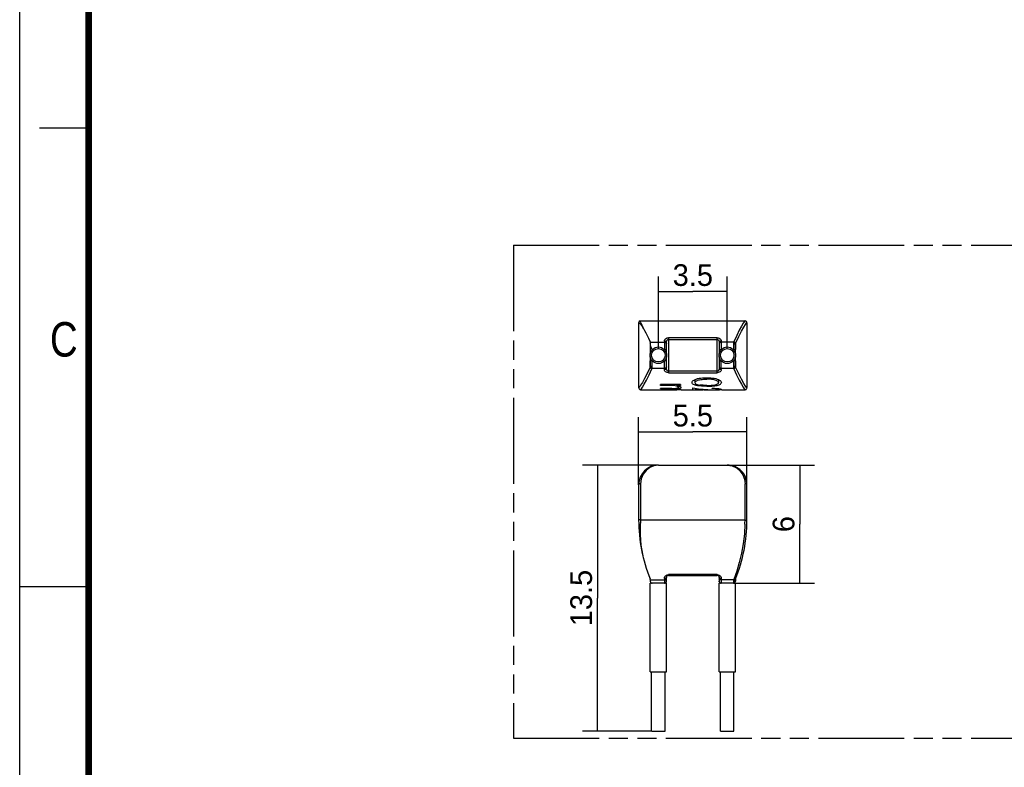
# Model space of a CAD drawing. Header units: millimetres. Extents: x 0 to 210, y 0 to 297.
# Tile 2 of 4: x 0 to 100, y 130 to 206. Entities that reach past the tile are written whole.
import ezdxf
from ezdxf.enums import TextEntityAlignment as Align

# ---------------------------------------------------------------- set-up
doc = ezdxf.new("R2010")
doc.units = ezdxf.units.MM
doc.header["$LTSCALE"] = 19.36
doc.linetypes.add('PHANTOM', pattern=[0.8, 0.45, -0.05, 0.1, -0.05, 0.1, -0.05])
doc.layers.get('0').update_dxf_attribs({"linetype": 'CONTINUOUS'})
doc.layers.add('DEFAULT_3', color=7, linetype='PHANTOM')
doc.layers.add('Z_DIM_2D', color=7, linetype='CONTINUOUS')
doc.styles.add('TEXTSTYLE_2', font='txt', dxfattribs={"width": 0.75})
doc.styles.add('TEXTSTYLE_3', font='tridonic-metric-print-light.otf')
doc.dimstyles.new('DIMSTYLE_1', dxfattribs={"dimtxt": 2.2, "dimasz": 3.5, "dimexe": 1.5, "dimexo": 0, "dimgap": 0.55, "dimtad": 1, "dimdec": 3, "dimlfac": 0.5, "dimdsep": 46, "dimtxsty": 'TEXTSTYLE_3', "dimcen": 0.09, "dimclrt": 5, "dimadec": 3, "dimazin": 2, "dimtp": 0.1, "dimtm": 0.1, "dimtfac": 1, "dimtdec": 3, "dimtofl": 0, "dimtmove": 0, "dimatfit": 3, "dimfxl": 0, "dimtolj": 1, "dimarcsym": 0})
doc.dimstyles.new('DIMSTYLE_2', dxfattribs={"dimtxt": 2.2, "dimasz": 3.5, "dimexe": 1.5, "dimexo": 0, "dimgap": 0.55, "dimtad": 1, "dimdec": 1, "dimlfac": 0.5, "dimdsep": 46, "dimtxsty": 'TEXTSTYLE_3', "dimcen": 0.09, "dimclrt": 5, "dimadec": 1, "dimazin": 2, "dimtp": 0.1, "dimtm": 0.1, "dimtfac": 1, "dimtdec": 1, "dimtofl": 0, "dimtmove": 0, "dimatfit": 3, "dimfxl": 0, "dimtolj": 1, "dimarcsym": 0})
doc.dimstyles.new('DIMSTYLE_3', dxfattribs={"dimtxt": 2.2, "dimasz": 3.5, "dimexe": 1.5, "dimexo": 0, "dimgap": 0.55, "dimtad": 1, "dimdec": 1, "dimlfac": 0.5, "dimdsep": 46, "dimtxsty": 'TEXTSTYLE_3', "dimcen": 0.09, "dimclrt": 5, "dimadec": 1, "dimazin": 2, "dimtp": 0.2, "dimtm": 0.2, "dimtfac": 1, "dimtdec": 1, "dimtofl": 0, "dimtmove": 0, "dimatfit": 3, "dimfxl": 0, "dimtolj": 1, "dimarcsym": 0})

# ---------------------------------------------------------------- blocks, each defined once
blk = doc.blocks.new('*D1')
at = {"layer": 'Z_DIM_2D', "color": 2, "linetype": 'Continuous', "transparency": 16777216}
for p, q in [((62.847, 158.832), (62.847, 165.692)), ((73.847, 158.832), (73.847, 165.692)), ((62.847, 164.192), (68.347, 164.192)), ((73.847, 164.192), (68.347, 164.192))]:
    blk.add_line(p, q, dxfattribs=at)
at = {"layer": 'Z_DIM_2D', "color": 5, "linetype": 'Continuous', "transparency": 16777216, "style": 'TEXTSTYLE_3'}
blk.add_text('5.5', height=2.2, dxfattribs=at).set_placement((68.347, 164.742), align=Align.CENTER)
blk = doc.blocks.new('_NONE')
blk = doc.blocks.new('*D2')
at = {"layer": 'Z_DIM_2D', "color": 2, "linetype": 'Continuous', "transparency": 16777216}
for p, q in [((71.847, 160.832), (80.706, 160.832)), ((79.206, 160.832), (79.206, 154.837)), ((79.206, 148.842), (79.206, 154.837)), ((72.464, 148.842), (80.706, 148.842))]:
    blk.add_line(p, q, dxfattribs=at)
at = {"layer": 'Z_DIM_2D', "color": 5, "linetype": 'Continuous', "transparency": 16777216, "style": 'TEXTSTYLE_3'}
blk.add_text('6', height=2.2, rotation=90, dxfattribs=at).set_placement((78.656, 154.837), align=Align.CENTER)
blk = doc.blocks.new('*D3')
at = {"layer": 'Z_DIM_2D', "color": 2, "linetype": 'Continuous', "transparency": 16777216}
for p, q in [((64.847, 160.832), (57.158, 160.832)), ((58.658, 160.832), (58.658, 147.337)), ((58.658, 133.842), (58.658, 147.337)), ((64.167, 133.842), (57.158, 133.842))]:
    blk.add_line(p, q, dxfattribs=at)
at = {"layer": 'Z_DIM_2D', "color": 5, "linetype": 'Continuous', "transparency": 16777216, "style": 'TEXTSTYLE_3'}
blk.add_text('13.5', height=2.2, rotation=90, dxfattribs=at).set_placement((58.108, 147.337), align=Align.CENTER)
blk = doc.blocks.new('*D5')
at = {"layer": 'Z_DIM_2D', "color": 2, "linetype": 'Continuous', "transparency": 16777216}
for p, q in [((64.847, 172.648), (64.847, 179.954)), ((71.847, 172.648), (71.847, 179.954)), ((64.847, 178.454), (68.347, 178.454)), ((71.847, 178.454), (68.347, 178.454))]:
    blk.add_line(p, q, dxfattribs=at)
at = {"layer": 'Z_DIM_2D', "color": 5, "linetype": 'Continuous', "transparency": 16777216, "style": 'TEXTSTYLE_3'}
blk.add_text('3.5', height=2.2, dxfattribs=at).set_placement((68.347, 179.004), align=Align.CENTER)

msp = doc.modelspace()

# ---------------------------------------------------------------- linework, layer by layer
at = {"color": 2, "linetype": 'Continuous'}
for p, q in [((0, 0), (0, 297)), ((7, 195), (2, 195)), ((0, 148.5), (7, 148.5))]:
    msp.add_line(p, q, dxfattribs=at)
at = {"color": 7, "linetype": 'Continuous'}
for p, q in [((62.8472, 175.2538), (62.8472, 175.2544)), ((62.8472, 175.2538), (62.8472, 168.6906)), ((63.0134, 175.4663), (63.0088, 175.4659)), ((63.0134, 175.4663), (73.6407, 175.4663)), ((73.8468, 175.2685), (73.8471, 175.2563)), ((73.8472, 175.2563), (73.8472, 168.6877)), ((64.0272, 173.3125), (64.0272, 172.0908)), ((65.6672, 172.0908), (65.6672, 173.2569)), ((70.8272, 173.7418), (65.8672, 173.7418)), ((65.8672, 173.5829), (70.8272, 173.5829)), ((71.0272, 173.2569), (71.0272, 172.0908)), ((72.6672, 172.0908), (72.6672, 173.0234)), ((64.0272, 171.8451), (64.0272, 170.9126)), ((65.6672, 170.6792), (65.6672, 171.8451)), ((71.0272, 171.8451), (71.0272, 170.6792)), ((72.6672, 170.9126), (72.6672, 171.8451)), ((70.8272, 170.3533), (65.8672, 170.3533)), ((65.8672, 170.1943), (70.8272, 170.1943)), ((65.0491, 168.8978), (65.0491, 168.9863)), ((67.1115, 168.9863), (65.0491, 168.9863)), ((66.7531, 168.8978), (66.7531, 168.9863)), ((67.1115, 168.9863), (67.1115, 168.8978)), ((68.5642, 169.5048), (68.5642, 169.1897)), ((69.5424, 169.6837), (69.7571, 169.6863)), ((69.7571, 169.6863), (69.9724, 169.6838)), ((70.9523, 169.5054), (70.9523, 169.1897)), ((62.9697, 168.492), (63.0446, 168.4727)), ((63.0446, 168.4727), (63.0596, 168.4722)), ((63.0596, 168.4722), (66.7186, 168.4722)), ((66.2053, 168.6032), (65.0491, 168.6031)), ((65.0491, 168.5615), (65.0491, 168.6031)), ((65.9857, 168.5613), (65.0491, 168.5615)), ((66.2053, 168.6032), (66.4034, 168.605)), ((66.46, 168.5516), (66.3512, 168.5559)), ((66.4034, 168.605), (66.4945, 168.6071)), ((66.5604, 168.5455), (66.46, 168.5516)), ((66.4945, 168.6071), (66.5828, 168.6109)), ((66.7255, 168.8209), (66.5656, 168.8593)), ((66.6496, 168.568), (66.6496, 168.6158)), ((66.7907, 168.5765), (66.6496, 168.568)), ((66.7689, 168.4732), (66.7186, 168.4722)), ((66.7531, 168.8978), (67.1115, 168.8978)), ((66.8115, 168.4748), (66.7689, 168.4732)), ((66.796, 168.5543), (66.9178, 168.5397)), ((67.0617, 168.4722), (66.8193, 168.4749)), ((66.8944, 168.4893), (66.8801, 168.4986)), ((66.8889, 168.6863), (66.8944, 168.7066)), ((66.8944, 168.7066), (66.8944, 168.8613)), ((66.8944, 168.4893), (66.8944, 168.5425)), ((67.0036, 168.825), (67.0431, 168.8085)), ((67.0431, 168.8085), (67.0748, 168.7893)), ((67.0876, 168.5106), (67.1314, 168.4976)), ((67.1314, 168.4976), (67.1477, 168.4865)), ((67.1448, 168.7139), (67.1477, 168.696)), ((67.1477, 168.4722), (69.3902, 168.4722)), ((68.3472, 168.6603), (68.541, 168.6231)), ((68.3472, 168.4722), (68.3472, 168.6603)), ((68.541, 168.6231), (68.7352, 168.5899)), ((68.6366, 168.4769), (68.6366, 168.6068)), ((68.7352, 168.5899), (68.9298, 168.5609)), ((68.9298, 168.5609), (69.1247, 168.5358)), ((69.1387, 168.4996), (69.013, 168.5103)), ((69.1247, 168.5358), (69.3198, 168.5149)), ((69.3198, 168.5149), (69.5152, 168.498)), ((69.5741, 168.8323), (69.402, 168.8362)), ((69.7571, 168.8311), (69.5741, 168.8323)), ((69.7583, 168.9122), (69.6369, 168.913)), ((69.6613, 168.4732), (69.7158, 168.4722)), ((69.7158, 168.4722), (69.8155, 168.4725)), ((69.7375, 168.4837), (69.8455, 168.4789)), ((69.7571, 168.8311), (69.9422, 168.8323)), ((69.7583, 168.9122), (69.9175, 168.9133)), ((69.8155, 168.4725), (70.0283, 168.4741)), ((69.8455, 168.4789), (69.954, 168.4755)), ((69.9175, 168.9133), (70.0708, 168.9176)), ((69.9422, 168.8323), (70.1161, 168.8362)), ((69.954, 168.4755), (70.0661, 168.4734)), ((70.0661, 168.4734), (70.1807, 168.4722)), ((70.1807, 168.4721), (70.5639, 168.4721)), ((70.301, 168.6375), (70.5612, 168.6299)), ((70.301, 168.5902), (70.301, 168.6375)), ((70.5612, 168.6299), (70.7843, 168.6129)), ((70.5639, 168.4722), (70.6673, 168.4734)), ((70.6673, 168.4734), (70.758, 168.4756)), ((70.9523, 168.5906), (70.9523, 168.5048)), ((71.2417, 168.4722), (73.6471, 168.4725)), ((73.847, 168.6786), (73.8472, 168.6877)), ((64.8472, 160.8317), (71.8472, 160.8317)), ((62.8472, 158.8318), (62.8472, 155.2679)), ((73.8472, 155.2247), (73.8472, 158.8318)), ((63.0352, 155.0885), (63.0238, 154.9532)), ((63.0458, 155.2245), (63.0352, 155.0885)), ((63.0238, 154.9532), (63.0134, 154.8184)), ((64.0272, 149.2025), (64.0272, 149.0416)), ((65.641, 148.9431), (65.6607, 148.992)), ((65.6607, 148.992), (65.6671, 149.0416)), ((65.6672, 149.0416), (65.6672, 149.4416)), ((70.8272, 149.7202), (65.8672, 149.7202)), ((65.8672, 149.6416), (70.8272, 149.6416)), ((71.0272, 149.4416), (71.0272, 149.0416)), ((71.0336, 148.992), (71.0272, 149.0416)), ((71.0533, 148.9431), (71.0336, 148.992)), ((72.6603, 148.9906), (72.6671, 149.0416)), ((72.6672, 149.2025), (72.6672, 149.0468)), ((64.0072, 139.8416), (64.0072, 148.8416)), ((65.6861, 148.8416), (64.0082, 148.8416)), ((65.6095, 148.9011), (65.6408, 148.9429)), ((65.6872, 139.8416), (65.6872, 148.8416)), ((71.0072, 139.8416), (71.0072, 148.8416)), ((72.6861, 148.8416), (71.0083, 148.8416)), ((71.0848, 148.9011), (71.0533, 148.9431)), ((72.6872, 139.8416), (72.6872, 148.8416)), ((64.0091, 139.8416), (65.6852, 139.8416)), ((64.1672, 133.8416), (64.1672, 139.8416)), ((65.5272, 133.8416), (65.5272, 139.8416)), ((71.0091, 139.8416), (72.6852, 139.8416)), ((71.1672, 133.8416), (71.1672, 139.8416)), ((72.5272, 133.8416), (72.5272, 139.8416)), ((64.1687, 133.8416), (65.5256, 133.8416)), ((71.1687, 133.8416), (72.5256, 133.8416))]:
    msp.add_line(p, q, dxfattribs=at)
at = {"color": 9, "linetype": 'Continuous'}
for p, q in [((64.0126, 173.3125), (64.0126, 173.3791)), ((64.0272, 173.2821), (65.4672, 173.2821)), ((65.4672, 173.4078), (65.4672, 172.5421)), ((65.6672, 173.2569), (65.6703, 173.3184)), ((65.8672, 173.7393), (65.8672, 170.1943)), ((70.8272, 170.1969), (70.8272, 173.7418)), ((71.0341, 173.1722), (71.0272, 173.1341)), ((71.2272, 173.4078), (71.2272, 172.815)), ((72.4801, 173.2821), (71.2272, 173.2821)), ((72.4672, 173.1437), (72.4672, 172.5421)), ((72.6672, 173.0234), (72.6673, 173.0429)), ((72.6817, 173.1784), (72.6676, 173.2106)), ((72.6817, 173.1784), (72.6817, 172.5421)), ((65.4657, 172.5405), (65.6672, 172.5421)), ((71.0272, 172.5421), (71.2271, 172.5421)), ((71.2272, 172.815), (71.2286, 172.5406)), ((72.4657, 172.5406), (72.6672, 172.5421)), ((64.0125, 170.7577), (64.0125, 171.3938)), ((64.2291, 171.3953), (64.0272, 171.3938)), ((64.2272, 170.7922), (64.2271, 171.3938)), ((65.4672, 171.1209), (65.4657, 171.3953)), ((65.6672, 171.3938), (65.4672, 171.3938)), ((65.4672, 170.5282), (65.4672, 171.1209)), ((71.0272, 171.3938), (71.2286, 171.3953)), ((71.2272, 170.5282), (71.2272, 171.3938)), ((72.4657, 171.3953), (72.4672, 171.1803)), ((72.6672, 171.3938), (72.4672, 171.3938)), ((72.4672, 171.1803), (72.4672, 170.7922)), ((72.6817, 171.3938), (72.6817, 170.7576)), ((64.0125, 170.7578), (64.0266, 170.7256)), ((64.2142, 170.6538), (65.4672, 170.6538)), ((71.0272, 170.6791), (71.024, 170.6176)), ((71.1756, 170.659), (71.2272, 170.6538)), ((71.2272, 170.6538), (72.4801, 170.6538)), ((72.6817, 170.7576), (72.6675, 170.7253)), ((65.9169, 168.8978), (65.9169, 168.9863)), ((69.7583, 169.5388), (69.7583, 169.6863)), ((62.9251, 168.743), (62.8629, 168.6758)), ((65.8514, 168.5615), (65.8514, 168.6031)), ((69.3902, 168.4832), (69.3902, 168.5088)), ((69.7571, 168.9122), (69.7571, 168.8311)), ((63.0472, 158.9271), (63.0472, 155.2796)), ((73.6471, 155.2245), (73.6471, 158.9271)), ((63.0472, 155.2796), (63.0458, 155.2245)), ((73.6472, 155.2245), (63.0458, 155.2245)), ((73.6434, 154.8867), (73.6472, 155.2245)), ((73.6407, 154.8184), (73.6434, 154.8867)), ((72.8039, 150.0487), (72.4963, 149.2192)), ((64.0272, 149.1689), (65.4672, 149.1689)), ((65.4672, 149.3104), (65.4809, 149.4181)), ((65.5196, 149.315), (65.4672, 149.3104)), ((65.4672, 149.3104), (65.4672, 148.8416)), ((65.7582, 149.7023), (65.8672, 149.7202)), ((65.8672, 149.7169), (65.8672, 149.6416)), ((70.8272, 149.6416), (70.8272, 149.7202)), ((70.8272, 149.7202), (70.9363, 149.7021)), ((71.0342, 149.4072), (71.0272, 149.4416)), ((71.2136, 149.4179), (71.2272, 149.3104)), ((71.2272, 149.3104), (71.2272, 148.8795)), ((72.4801, 149.1689), (71.2272, 149.1689)), ((72.4674, 149.0625), (72.4672, 149.0428)), ((72.4672, 149.0428), (72.4672, 148.8474)), ((72.4801, 149.1689), (72.4759, 149.1467)), ((72.5262, 149.1661), (72.4801, 149.1689)), ((72.5383, 149.213), (72.4963, 149.2192)), ((72.6112, 149.0917), (72.57, 149.0655)), ((71.2272, 148.8795), (71.2277, 148.851)), ((71.2277, 148.851), (71.2286, 148.8416))]:
    msp.add_line(p, q, dxfattribs=at)
at = {"color": 7, "linetype": 'Continuous', "const_width": 0.7}
msp.add_lwpolyline([(7, 7), (7, 290)], dxfattribs=at)
at = {"color": 7, "linetype": 'Continuous'}
for points in [[(63.0075, 175.4659), (62.9053, 175.4056), (62.8509, 175.296), (62.8472, 175.2544)], [(63.0088, 175.4659), (62.9956, 175.4509), (63.0005, 175.4028), (63.0269, 175.3186), (63.0788, 175.1961), (63.1607, 175.0339), (63.2711, 174.83)], [(73.8468, 175.2685), (73.839, 175.3148), (73.8089, 175.3786), (73.7376, 175.4418), (73.6522, 175.4658), (73.6407, 175.4661)], [(64.0126, 173.3791), (63.872, 173.6764), (63.7377, 173.9521), (63.6091, 174.2056), (63.4877, 174.4366), (63.3752, 174.6449), (63.2711, 174.83)], [(64.0126, 173.3791), (64.017, 173.3686), (64.0206, 173.3578), (64.0234, 173.3468), (64.0255, 173.3355), (64.0267, 173.3241), (64.0272, 173.3125)], [(64.0564, 172.9694), (64.0364, 173.0596), (64.0272, 173.1421)], [(64.2295, 172.5401), (64.1755, 172.6571), (64.1287, 172.7683), (64.0881, 172.8724), (64.0564, 172.9694)], [(68.2748, 169.1934), (68.2884, 169.262), (68.3253, 169.3287)], [(68.4225, 168.9984), (68.359, 169.0398), (68.3122, 169.0864), (68.2844, 169.1373), (68.2748, 169.1934)], [(68.3253, 169.3287), (68.3866, 169.3935), (68.4695, 169.4542), (68.572, 169.509), (68.6935, 169.5575)], [(68.7005, 168.9054), (68.593, 168.9317), (68.5004, 168.9625), (68.4225, 168.9984)], [(68.5642, 169.1897), (68.5792, 169.2437), (68.6134, 169.2952), (68.6679, 169.3442), (68.7396, 169.3891), (68.8258, 169.4281), (68.9261, 169.4613), (69.0395, 169.4884), (69.1641, 169.5092), (69.2973, 169.5231), (69.4404, 169.5319)], [(68.5642, 169.1897), (68.5839, 169.1292), (68.6293, 169.0775), (68.7018, 169.0337), (68.7976, 168.9979), (68.9128, 168.9699), (69.0487, 168.9492)], [(68.6935, 169.5575), (68.8331, 169.5994), (68.9889, 169.6334), (69.1584, 169.6577), (69.3428, 169.6739), (69.5424, 169.6837)], [(69.4404, 169.5319), (69.5942, 169.5374), (69.7583, 169.5388)], [(70.0786, 169.5318), (69.9217, 169.5377), (69.7583, 169.5388)], [(69.9724, 169.6838), (70.1728, 169.6741), (70.3582, 169.658), (70.5287, 169.6339), (70.6852, 169.5997), (70.8252, 169.5575)], [(70.0708, 168.9176), (70.2192, 168.925), (70.3595, 168.936), (70.4892, 168.9515), (70.6062, 168.9713), (70.7078, 168.9958), (70.7931, 169.025), (70.86, 169.059), (70.9089, 169.0978), (70.9396, 169.1412), (70.9523, 169.1897)], [(70.9523, 169.1897), (70.939, 169.2414), (70.9084, 169.2905), (70.86, 169.3368), (70.7948, 169.3797), (70.7135, 169.4191), (70.6159, 169.454), (70.5014, 169.4833), (70.3725, 169.5065), (70.2304, 169.522), (70.0786, 169.5318)], [(70.5715, 168.8669), (70.7016, 168.8848), (70.8218, 168.9069), (70.9293, 168.9334), (71.0215, 168.9644), (71.0986, 169.0003)], [(70.8252, 169.5575), (70.9469, 169.5083), (71.0493, 169.4529), (71.1312, 169.3921)], [(71.0986, 169.0003), (71.1605, 169.0416), (71.2058, 169.0878), (71.2327, 169.1382), (71.2417, 169.1934)], [(71.1312, 169.3921), (71.1914, 169.3276), (71.228, 169.2614), (71.2417, 169.1934)], [(62.8472, 168.6904), (62.8524, 168.6402), (62.8896, 168.5577), (62.9697, 168.492)], [(66.5656, 168.8593), (66.3702, 168.8842), (66.1558, 168.8976), (65.0491, 168.8978)], [(66.3512, 168.5559), (66.2358, 168.5587), (66.1138, 168.5602), (65.9857, 168.5613)], [(66.7302, 168.5286), (66.651, 168.5377), (66.5604, 168.5455)], [(66.5828, 168.6109), (66.6637, 168.6168), (66.7334, 168.626), (66.7916, 168.6377), (66.8372, 168.6518)], [(66.8944, 168.7066), (66.8332, 168.7684), (66.7255, 168.8209)], [(66.8801, 168.4986), (66.848, 168.5086), (66.7968, 168.5187), (66.7302, 168.5286)], [(66.7531, 168.8978), (66.8086, 168.8845), (66.8615, 168.8706)], [(67.0822, 168.6309), (67.0082, 168.6074), (66.9099, 168.5893), (66.7907, 168.5765)], [(66.8741, 168.4802), (66.8473, 168.4771), (66.8132, 168.4749)], [(66.8372, 168.6518), (66.8699, 168.6681), (66.8889, 168.6863)], [(66.8615, 168.8706), (66.9124, 168.8562), (66.9602, 168.841), (67.0036, 168.825)], [(66.9178, 168.5397), (67.0157, 168.5249), (67.0876, 168.5106)], [(67.1477, 168.4865), (67.1454, 168.4828), (67.1382, 168.4797), (67.1262, 168.4771), (67.1094, 168.475), (67.0879, 168.4734), (67.0617, 168.4722)], [(67.0748, 168.7893), (67.1008, 168.7701), (67.1213, 168.751), (67.136, 168.7323), (67.1448, 168.7139)], [(67.1477, 168.696), (67.1283, 168.66), (67.0822, 168.6309)], [(69.013, 168.5103), (68.8875, 168.5227), (68.762, 168.5367), (68.6366, 168.5524)], [(68.9501, 168.8661), (68.8204, 168.8836), (68.7005, 168.9054)], [(69.402, 168.8362), (69.2408, 168.8427), (69.0903, 168.8525), (68.9501, 168.8661)], [(69.3967, 168.9202), (69.2784, 168.9271), (69.1625, 168.9368), (69.0487, 168.9492)], [(69.3902, 168.4832), (69.2644, 168.4906), (69.1387, 168.4996)], [(69.3902, 168.4832), (69.4444, 168.4805), (69.4986, 168.4782), (69.5527, 168.4762), (69.6069, 168.4746), (69.6613, 168.4732)], [(69.6369, 168.913), (69.5165, 168.9157), (69.3967, 168.9202)], [(69.5152, 168.498), (69.6271, 168.4899), (69.7375, 168.4837)], [(70.1161, 168.8362), (70.2788, 168.8429), (70.4305, 168.8529), (70.5715, 168.8669)], [(70.6477, 168.5738), (70.4891, 168.5847), (70.301, 168.5902)], [(70.9523, 168.5048), (70.9335, 168.522), (70.8765, 168.54), (70.7791, 168.5581), (70.6477, 168.5738)], [(70.7159, 168.4746), (70.8671, 168.4732), (71.0394, 168.4722)], [(70.758, 168.4756), (70.8385, 168.4794), (70.9012, 168.4853), (70.9383, 168.4935), (70.9523, 168.5048)], [(70.7843, 168.6129), (70.9742, 168.5877), (71.119, 168.5585)], [(71.2417, 168.5036), (71.236, 168.4943), (71.2186, 168.487), (71.1893, 168.4813), (71.1491, 168.477), (71.0993, 168.4741), (71.0394, 168.4722)], [(71.119, 168.5585), (71.2069, 168.5298), (71.2417, 168.5036)], [(73.6472, 168.4722), (73.6969, 168.4789), (73.7495, 168.5021), (73.8001, 168.5468), (73.8319, 168.6013), (73.8439, 168.6454), (73.847, 168.6786)], [(64.8472, 160.8318), (64.3844, 160.7679), (63.9671, 160.5804), (63.6012, 160.2833), (63.3051, 159.8942), (63.1147, 159.4337), (63.0472, 158.9271)], [(63.0134, 154.8184), (62.9956, 154.3107), (63.0005, 153.7876), (63.0269, 153.2503), (63.0788, 152.7051), (63.1607, 152.1582), (63.2711, 151.6118)], [(72.6088, 148.9004), (72.6089, 148.9005), (72.6405, 148.9422), (72.6603, 148.9906)], [(65.5677, 148.869), (65.5679, 148.869), (65.6087, 148.9005)], [(71.2272, 148.8416), (71.175, 148.8487), (71.1264, 148.869), (71.0853, 148.9007)]]:
    msp.add_lwpolyline(points, dxfattribs=at)
at = {"color": 9, "linetype": 'Continuous'}
for points in [[(62.8472, 175.2544), (62.86, 175.2718), (62.8976, 175.2542)], [(62.8976, 175.2542), (62.9589, 175.2011), (63.0426, 175.1125), (63.1471, 174.9889), (63.2711, 174.83)], [(73.6407, 175.4663), (73.583, 175.4086), (73.4684, 175.2329), (73.2934, 174.9362), (73.0685, 174.518), (72.8039, 173.9804), (72.4963, 173.3274)], [(72.6817, 173.1784), (73.0125, 173.8607), (73.2983, 174.4085), (73.5337, 174.8217), (73.7063, 175.1006), (73.8105, 175.2455), (73.8472, 175.2563)], [(65.4672, 173.4078), (65.4809, 173.4998), (65.5182, 173.5782), (65.5814, 173.6452), (65.6637, 173.6966), (65.7582, 173.7281), (65.8672, 173.7418)], [(65.6417, 173.3305), (65.6108, 173.3619), (65.5696, 173.3865), (65.5196, 173.4025), (65.4672, 173.4078)], [(65.4672, 173.2821), (65.5188, 173.2769), (65.567, 173.2621), (65.6086, 173.2387), (65.6402, 173.2079), (65.6602, 173.1722), (65.6671, 173.1341)], [(65.6672, 173.2569), (65.661, 173.2941), (65.6417, 173.3305)], [(65.6703, 173.3184), (65.6796, 173.375), (65.6945, 173.427)], [(65.6945, 173.427), (65.7151, 173.4736), (65.7417, 173.5149), (65.7753, 173.5483), (65.8177, 173.5706), (65.8672, 173.5829)], [(70.8272, 173.7418), (70.9363, 173.728), (71.0308, 173.6964), (71.1131, 173.6449), (71.1763, 173.5779), (71.2136, 173.4996), (71.2272, 173.4078)], [(70.8272, 173.5829), (70.8764, 173.5702), (70.9177, 173.5493), (70.9492, 173.5196), (70.9743, 173.4823), (70.9952, 173.4391), (71.0116, 173.388), (71.023, 173.327), (71.0272, 173.2569)], [(71.2272, 173.4078), (71.1779, 173.4032), (71.1296, 173.3886), (71.088, 173.3653), (71.0554, 173.3342), (71.0342, 173.2965), (71.0272, 173.2569)], [(71.2272, 173.2821), (71.1755, 173.2769), (71.1273, 173.2621), (71.0857, 173.2387), (71.0541, 173.2079), (71.0341, 173.1722)], [(72.4801, 173.2821), (72.4759, 173.2612), (72.4726, 173.2395), (72.4701, 173.2169), (72.4684, 173.1934), (72.4674, 173.169), (72.4672, 173.1437)], [(72.6672, 173.0234), (72.661, 173.053), (72.6419, 173.082), (72.6112, 173.1069), (72.57, 173.1266), (72.5199, 173.1395), (72.4672, 173.1437)], [(72.4963, 173.3274), (72.4932, 173.32), (72.4902, 173.3125), (72.4874, 173.3049), (72.4847, 173.2973), (72.4823, 173.2897), (72.4801, 173.2821)], [(72.6391, 173.2002), (72.6085, 173.2294), (72.5705, 173.2537), (72.5262, 173.2719), (72.4801, 173.2821)], [(72.6676, 173.2106), (72.6449, 173.2425), (72.615, 173.2715), (72.579, 173.2962), (72.5383, 173.3154), (72.4963, 173.3274)], [(72.6736, 173.1341), (72.6614, 173.1674), (72.6391, 173.2002)], [(72.6673, 173.0429), (72.6678, 173.062), (72.6686, 173.0807), (72.6698, 173.0989), (72.6714, 173.1167), (72.6736, 173.1341)], [(72.6736, 173.1341), (72.6747, 173.1415), (72.6759, 173.149), (72.6772, 173.1564), (72.6786, 173.1637), (72.6801, 173.1711), (72.6817, 173.1784)], [(64.0126, 170.7577), (63.7125, 170.1353), (63.4474, 169.6223), (63.2216, 169.2184), (63.0456, 168.9249), (62.9251, 168.743)], [(63.0596, 168.4722), (63.1245, 168.5462), (63.2428, 168.7311), (63.4177, 169.0302), (63.6395, 169.4444), (63.8985, 169.9715), (64.198, 170.6086)], [(64.0207, 170.8018), (64.0195, 170.7944), (64.0183, 170.7869), (64.017, 170.7796), (64.0156, 170.7723), (64.0141, 170.765), (64.0125, 170.7577)], [(64.0272, 170.9126), (64.027, 170.893), (64.0265, 170.8739), (64.0257, 170.8552), (64.0245, 170.837), (64.0228, 170.8192), (64.0207, 170.8018)], [(64.2142, 170.6538), (64.1706, 170.6631), (64.1277, 170.6802), (64.0896, 170.7036), (64.0577, 170.7327), (64.0339, 170.7665), (64.0207, 170.8018)], [(64.0266, 170.7256), (64.0492, 170.6937), (64.0791, 170.6647), (64.1152, 170.6399), (64.1559, 170.6207), (64.198, 170.6086)], [(64.0272, 170.9126), (64.0333, 170.883), (64.0524, 170.854), (64.0832, 170.8291), (64.1243, 170.8094), (64.1744, 170.7965), (64.2272, 170.7922)], [(64.198, 170.6086), (64.2012, 170.616), (64.2041, 170.6235), (64.2069, 170.631), (64.2095, 170.6386), (64.212, 170.6462), (64.2142, 170.6538)], [(64.2142, 170.6538), (64.2184, 170.6746), (64.2217, 170.6964), (64.2242, 170.719), (64.2259, 170.7425), (64.2269, 170.7669), (64.2272, 170.7922)], [(65.6671, 170.8018), (65.6602, 170.7636), (65.6402, 170.7279), (65.6085, 170.6971), (65.567, 170.6737), (65.5187, 170.659), (65.4672, 170.6538)], [(65.4672, 170.5282), (65.5164, 170.5328), (65.5647, 170.5474), (65.6063, 170.5707), (65.6389, 170.6018), (65.6601, 170.6396), (65.6672, 170.6792)], [(65.8672, 170.1943), (65.7581, 170.2081), (65.6635, 170.2397), (65.5812, 170.2911), (65.518, 170.3581), (65.4807, 170.4364), (65.4672, 170.5282)], [(65.8672, 170.3533), (65.8176, 170.366), (65.7763, 170.387), (65.7451, 170.4166), (65.7201, 170.4537), (65.6992, 170.4967), (65.6828, 170.5478), (65.6713, 170.6088), (65.6672, 170.6792)], [(71.2272, 170.5282), (71.2134, 170.4362), (71.1761, 170.3579), (71.1129, 170.2909), (71.0306, 170.2395), (70.9361, 170.208), (70.8272, 170.1943)], [(70.9998, 170.5091), (70.9791, 170.4625), (70.9526, 170.4212), (70.919, 170.3878), (70.8766, 170.3655), (70.8272, 170.3533)], [(71.024, 170.6176), (71.0147, 170.561), (70.9998, 170.5091)], [(71.0272, 170.8018), (71.0342, 170.7636), (71.0541, 170.7279), (71.0858, 170.6971), (71.1273, 170.6737), (71.1756, 170.659)], [(71.0272, 170.6791), (71.0333, 170.6419), (71.0526, 170.6055)], [(71.0526, 170.6055), (71.0835, 170.5741), (71.1247, 170.5495), (71.1747, 170.5335), (71.2272, 170.5282)], [(72.4672, 170.7922), (72.5162, 170.7959), (72.5645, 170.8074), (72.6059, 170.8259), (72.6387, 170.8507), (72.6601, 170.8808), (72.6672, 170.9126)], [(72.4672, 170.7922), (72.4674, 170.7669), (72.4684, 170.7425), (72.4701, 170.719)], [(72.4701, 170.719), (72.4726, 170.6964), (72.4759, 170.6746), (72.4801, 170.6538)], [(72.6391, 170.7356), (72.6085, 170.7065), (72.5705, 170.6821), (72.5262, 170.6639), (72.4801, 170.6538)], [(72.4801, 170.6538), (72.4823, 170.6462), (72.4848, 170.6386), (72.4874, 170.631), (72.4902, 170.6235), (72.4932, 170.616), (72.4963, 170.6086)], [(72.6675, 170.7253), (72.6448, 170.6933), (72.6151, 170.6646), (72.5794, 170.64), (72.5386, 170.6207), (72.4963, 170.6086)], [(72.4963, 170.6086), (72.7949, 169.9735), (73.0535, 169.447), (73.2754, 169.0326), (73.4506, 168.7327), (73.5693, 168.5468), (73.6348, 168.4722)], [(72.6736, 170.8018), (72.6614, 170.7685), (72.6391, 170.7356)], [(72.6736, 170.8018), (72.6715, 170.8192), (72.6698, 170.837), (72.6686, 170.8552), (72.6678, 170.8739), (72.6673, 170.893), (72.6672, 170.9126)], [(72.6817, 170.7576), (72.6801, 170.7649), (72.6787, 170.7722), (72.6773, 170.7796), (72.676, 170.7869), (72.6747, 170.7943), (72.6736, 170.8018)], [(73.847, 168.6786), (73.8084, 168.6935), (73.7031, 168.8409), (73.5301, 169.1208), (73.2952, 169.5334), (73.0107, 170.079), (72.6817, 170.7576)], [(62.8597, 168.6722), (62.8558, 168.6728), (62.8527, 168.6743), (62.8503, 168.6769), (62.8485, 168.6804), (62.8475, 168.685), (62.8472, 168.6906)], [(62.8597, 168.6722), (62.8663, 168.6213), (62.8866, 168.5721), (62.9183, 168.5308), (62.9595, 168.4991), (63.0087, 168.4788), (63.0446, 168.4727)], [(71.8472, 160.8317), (72.3397, 160.7599), (72.7651, 160.5559), (73.1329, 160.2414), (73.4149, 159.8469), (73.5832, 159.3996), (73.6471, 158.9266)], [(63.0472, 158.9271), (62.9985, 158.9243), (62.9503, 158.9152), (62.9082, 158.9004), (62.8753, 158.8805), (62.8541, 158.8567), (62.8472, 158.8318)], [(73.8472, 158.8318), (73.8411, 158.855), (73.822, 158.878), (73.791, 158.898), (73.7493, 158.9138), (73.6992, 158.9239), (73.6469, 158.9271)], [(63.0472, 155.2796), (62.9967, 155.2792), (62.9476, 155.2781), (62.9057, 155.2762), (62.8738, 155.2738), (62.8536, 155.2709), (62.8472, 155.2679)], [(73.6472, 155.2245), (73.698, 155.2254), (73.7472, 155.2256), (73.7887, 155.2251), (73.8205, 155.2244), (73.8406, 155.2241), (73.8471, 155.2243)], [(73.6407, 154.8184), (73.583, 153.836), (73.4684, 152.8523), (73.2934, 151.8819), (73.0685, 150.9416), (72.8039, 150.0487)], [(65.4672, 149.1689), (65.5188, 149.1736), (65.567, 149.187), (65.6086, 149.2083), (65.6402, 149.2363), (65.6602, 149.2687), (65.6671, 149.3034)], [(65.4809, 149.4181), (65.5182, 149.5128), (65.5814, 149.5962)], [(65.6672, 149.4416), (65.661, 149.4093), (65.6417, 149.3776), (65.6108, 149.3503), (65.5696, 149.3289), (65.5196, 149.315)], [(65.5814, 149.5962), (65.6637, 149.6615), (65.7582, 149.7023)], [(70.9363, 149.7021), (71.0308, 149.6613), (71.1131, 149.5958), (71.1763, 149.5125), (71.2136, 149.4179)], [(71.2272, 149.1689), (71.1755, 149.1736), (71.1273, 149.187), (71.0857, 149.2083), (71.0541, 149.2363), (71.0341, 149.2687), (71.0272, 149.3034)], [(71.2272, 149.3104), (71.1779, 149.3145), (71.1296, 149.3271), (71.088, 149.3474), (71.0554, 149.3744), (71.0342, 149.4072)], [(72.57, 149.0655), (72.5199, 149.0484), (72.4672, 149.0428)], [(72.4759, 149.1467), (72.4726, 149.1249), (72.4701, 149.1035), (72.4684, 149.0827), (72.4674, 149.0625)], [(72.4963, 149.2192), (72.4932, 149.2109), (72.4902, 149.2025), (72.4874, 149.1941), (72.4847, 149.1857), (72.4823, 149.1773), (72.4801, 149.1689)], [(72.6736, 149.253), (72.6614, 149.2259), (72.6391, 149.2018), (72.6085, 149.1833), (72.5705, 149.1711), (72.5262, 149.1661)], [(72.6817, 149.2775), (72.6676, 149.2544), (72.6449, 149.235), (72.615, 149.2212), (72.579, 149.2137), (72.5383, 149.213)], [(72.6672, 149.2025), (72.661, 149.1633), (72.6419, 149.1248), (72.6112, 149.0917)]]:
    msp.add_lwpolyline(points, dxfattribs=at)
at = {"color": 7, "linetype": 'Continuous'}
for centre, radius in [((64.8472, 171.9679), 0.84), ((64.8472, 171.9679), 0.68), ((71.8472, 171.9679), 0.84), ((71.8472, 171.9679), 0.68)]:
    msp.add_circle(centre, radius, dxfattribs=at)
for centre, radius, start, end in [((64.8472, 158.8318), 2, 90, 179.999894), ((71.8472, 158.8318), 2, 359.999485, 90), ((78.8255, 155.2679), 15.9784, 180, 202.018412), ((57.8696, 155.2679), 15.9776, 337.980395, 359.844994), ((63.8272, 149.2025), 0.2, 0.000002, 22.02709), ((64.2272, 149.0416), 0.2, 180, 270.664635), ((65.4672, 149.0416), 0.2, 269.591333, 0.000003), ((65.8672, 149.4416), 0.2, 90, 180), ((70.8272, 149.4416), 0.2, 359.997633, 90), ((71.2272, 149.0416), 0.2, 180, 269.998958), ((72.4672, 149.0416), 0.2, 269.585704, 0.000001), ((72.8672, 149.2025), 0.2, 157.983439, 179.999994)]:
    msp.add_arc(centre, radius, start, end, dxfattribs=at)
at = {"layer": 'DEFAULT_3', "color": 91, "linetype": 'PHANTOM', "true_color": 0x80ff80}
for p, q in [((50.1286, 183.1372), (50.1286, 133.1372)), ((50.1286, 183.1372), (150.1286, 183.1372)), ((50.1286, 133.1372), (150.1286, 133.1372))]:
    msp.add_line(p, q, dxfattribs=at)

# ---------------------------------------------------------------- texts
at = {"color": 5, "linetype": 'Continuous', "style": 'TEXTSTYLE_2', "width": 0.833333}
msp.add_text('C', height=3.5, dxfattribs=at).set_placement((3.0702, 171.8336))

# ---------------------------------------------------------------- dimensions: what is measured, and where the dimension line sits
at = {"layer": 'Z_DIM_2D', "color": 2, "linetype": 'Continuous'}
for base, p1, p2, picture, middle in [((71.8472, 178.4543), (64.8472, 172.6479), (71.8472, 172.6479), '*D5', (68.3346, 178.4543)), ((73.8472, 164.1919), (62.8472, 158.8318), (73.8472, 158.8318), '*D1', (68.337, 164.1919))]:
    dim = msp.add_linear_dim(base=base, p1=p1, p2=p2, dimstyle='DIMSTYLE_1', override={"dimblk1": 'NONE', "dimblk2": 'NONE', "dimsah": 1}, dxfattribs=at)
    dim.commit()
    dim.dimension.update_dxf_attribs({"geometry": picture, "text_midpoint": middle, "dimtype": 160})
for base, p1, p2, dimstyle, picture, middle in [((58.6582, 133.8416), (64.8472, 160.8317), (64.1672, 133.8416), 'DIMSTYLE_3', '*D3', (58.6582, 147.3229)), ((79.2062, 148.8416), (71.8472, 160.8317), (72.4635, 148.8416), 'DIMSTYLE_2', '*D2', (79.2062, 154.8414))]:
    dim = msp.add_linear_dim(base=base, p1=p1, p2=p2, angle=270, dimstyle=dimstyle, override={"dimblk1": 'NONE', "dimblk2": 'NONE', "dimsah": 1}, dxfattribs=at)
    dim.commit()
    dim.dimension.update_dxf_attribs({"geometry": picture, "text_midpoint": middle, "dimtype": 160})

doc.saveas('drawing.dxf')
